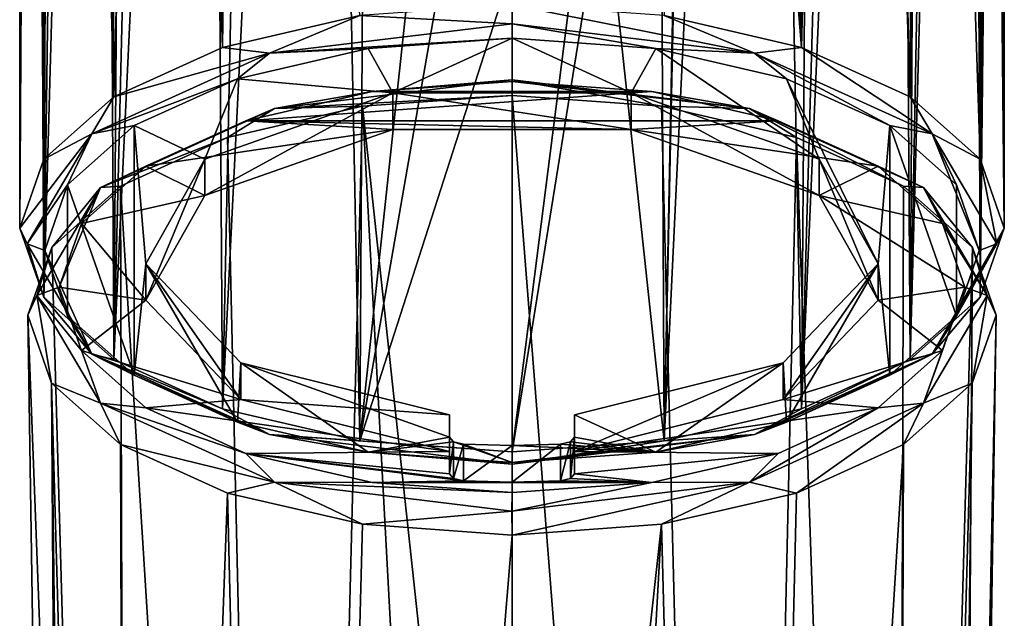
# Model space of a CAD drawing. Header units: metres. Extents: x -24 to 24, y -242 to 24.
# Tile 5 of 10: x -16 to 16, y -109 to -90. Entities that reach past the tile are written whole.
import ezdxf

# ---------------------------------------------------------------- set-up
doc = ezdxf.new("R2010")
doc.units = ezdxf.units.M
doc.layers.add('solid_10471032', color=7, linetype='CONTINUOUS')

msp = doc.modelspace()

# ---------------------------------------------------------------- linework, layer by layer
at = {"layer": 'solid_10471032'}
for points in [[(-15.75, -96.406906, 135.621765), (-15.664253, -27.600513, 98.721161), (-15.354349, -27.756041, 96.705223)], [(-15.75, -96.406906, 135.621765), (-15.742146, -27.79175, 100.102432), (-15.664253, -27.600513, 98.721161)], [(14.97914, -98.616486, 131.285233), (14.700036, -28.702847, 94.778824), (15.364641, -27.709745, 96.732536)], [(14.97914, -98.616486, 131.285233), (15.672238, -27.5543, 98.785255), (15.744565, -27.742899, 100.171364)], [(14.97914, -98.616486, 131.285233), (15.364641, -27.709745, 96.732536), (15.672238, -27.5543, 98.785255)], [(-14.97914, -98.616486, 131.285233), (-15.75, -96.406906, 135.621765), (-15.354349, -27.756041, 96.705223)], [(-15.75, -96.406906, 135.621765), (-15.728118, -28.212345, 101.806381), (-15.742146, -27.79175, 100.102432)], [(-14.97914, -98.616486, 131.285233), (-15.354349, -27.756041, 96.705223), (-14.682112, -28.753922, 94.7528)], [(15.75, -96.406906, 135.621765), (14.97914, -98.616486, 131.285233), (15.744565, -27.742899, 100.171364)], [(15.75, -96.406906, 135.621765), (15.744565, -27.742899, 100.171364), (15.723624, -28.153378, 101.867424)], [(-15.75, -96.406906, 135.621765), (-14.97914, -94.197327, 139.958313), (-15.728118, -28.212345, 101.806381)], [(-14.97914, -94.197327, 139.958313), (-15.573552, -28.865818, 103.846397), (-15.728118, -28.212345, 101.806381)], [(15.75, -96.406906, 135.621765), (15.723624, -28.153378, 101.867424), (15.561149, -28.78787, 103.897316)], [(-14.97914, -94.197327, 139.958313), (-15.198314, -29.733263, 106.287354), (-15.573552, -28.865818, 103.846397)], [(-14.97914, -98.616486, 131.285233), (-14.682112, -28.753922, 94.7528), (-14.041988, -29.842691, 93.699638)], [(12.742018, -100.609779, 127.373177), (14.066121, -29.787071, 93.724838), (14.700036, -28.702847, 94.778824)], [(14.97914, -98.616486, 131.285233), (12.742018, -100.609779, 127.373177), (14.700036, -28.702847, 94.778824)], [(15.75, -96.406906, 135.621765), (15.561149, -28.78787, 103.897316), (15.175893, -29.630592, 106.326622)], [(-14.97914, -94.197327, 139.958313), (-15.071563, -29.953226, 106.894104), (-15.198314, -29.733263, 106.287354)], [(-14.97914, -98.616486, 131.285233), (-14.041988, -29.842691, 93.699638), (-13.097074, -31.411598, 92.68679)], [(12.742018, -100.609779, 127.373177), (13.129079, -31.352007, 92.710419), (14.066121, -29.787071, 93.724838)], [(14.97914, -94.197327, 139.958313), (15.081245, -29.789106, 106.774529), (14.40723, -30.666615, 109.267349)], [(14.97914, -94.197327, 139.958313), (15.75, -96.406906, 135.621765), (15.081245, -29.789106, 106.774529)], [(15.75, -96.406906, 135.621765), (15.175893, -29.630592, 106.326622), (15.081245, -29.789106, 106.774529)], [(-14.97914, -94.197327, 139.958313), (-14.442532, -30.797812, 109.24382), (-15.071563, -29.953226, 106.894104)], [(-14.97914, -94.197327, 139.958313), (-12.742018, -92.204033, 143.870377), (-14.442532, -30.797812, 109.24382)], [(-12.742018, -92.204033, 143.870377), (-12.982841, -32.080772, 112.85347), (-14.442532, -30.797812, 109.24382)], [(14.97914, -94.197327, 139.958313), (14.40723, -30.666615, 109.267349), (12.936783, -31.924391, 112.84864)], [(-12.742018, -100.609779, 127.373177), (-14.97914, -98.616486, 131.285233), (-13.097074, -31.411598, 92.68679)], [(-12.742018, -100.609779, 127.373177), (-13.097074, -31.411598, 92.68679), (-12.242715, -32.722725, 92.05249)], [(12.742018, -100.609779, 127.373177), (12.281512, -32.661419, 92.075264), (13.129079, -31.352007, 92.710419)], [(-12.742018, -92.204033, 143.870377), (-11.151326, -33.244713, 115.922119), (-12.982841, -32.080772, 112.85347)], [(12.742018, -92.204033, 143.870377), (12.936783, -31.924391, 112.84864), (11.112444, -33.084286, 115.88398)], [(12.742018, -92.204033, 143.870377), (14.97914, -94.197327, 139.958313), (12.936783, -31.924391, 112.84864)], [(-12.742018, -100.609779, 127.373177), (-12.242715, -32.722725, 92.05249), (-11.142487, -34.239628, 91.452927)], [(9.257619, -102.191658, 124.268555), (11.190106, -34.17728, 91.474892), (12.281512, -32.661419, 92.075264)], [(12.742018, -100.609779, 127.373177), (9.257619, -102.191658, 124.268555), (12.281512, -32.661419, 92.075264)], [(-12.742018, -92.204033, 143.870377), (-9.257619, -90.622154, 146.974991), (-11.151326, -33.244713, 115.922119)], [(-9.257619, -90.622154, 146.974991), (-10.76027, -33.469616, 116.461792), (-11.151326, -33.244713, 115.922119)], [(9.257619, -90.622154, 146.974991), (10.707173, -33.321667, 116.441902), (8.541793, -34.553223, 118.956978)], [(9.257619, -90.622154, 146.974991), (12.742018, -92.204033, 143.870377), (10.707173, -33.321667, 116.441902)], [(12.742018, -92.204033, 143.870377), (11.112444, -33.084286, 115.88398), (10.707173, -33.321667, 116.441902)], [(-9.257619, -90.622154, 146.974991), (-8.583996, -34.662682, 118.982071), (-10.76027, -33.469616, 116.461792)], [(-12.742018, -100.609779, 127.373177), (-11.142487, -34.239628, 91.452927), (-9.690083, -35.958153, 90.886444)], [(9.257619, -102.191658, 124.268555), (9.749043, -35.896664, 90.907005), (11.190106, -34.17728, 91.474892)], [(9.257619, -90.622154, 146.974991), (8.541793, -34.553223, 118.956978), (6.604878, -35.627178, 120.70018)], [(-9.257619, -90.622154, 146.974991), (-4.867018, -89.606522, 148.968277), (-8.583996, -34.662682, 118.982071)], [(9.257619, -90.622154, 146.974991), (6.604878, -35.627178, 120.70018), (4.883222, -36.493893, 121.900131)], [(9.257619, -102.191658, 124.268555), (7.990129, -37.60062, 90.425385), (9.749043, -35.896664, 90.907005)], [(-9.257619, -102.191658, 124.268555), (-12.742018, -100.609779, 127.373177), (-9.690083, -35.958153, 90.886444)], [(-9.257619, -102.191658, 124.268555), (-9.690083, -35.958153, 90.886444), (-7.926375, -37.651005, 90.409164)], [(4.867018, -89.606522, 148.968277), (9.257619, -90.622154, 146.974991), (4.883222, -36.493893, 121.900131)], [(-9.257619, -102.191658, 124.268555), (-7.926375, -37.651005, 90.409164), (-6.149584, -38.965343, 90.080292)], [(4.867018, -103.207291, 122.275261), (6.233976, -38.915241, 90.095261), (7.990129, -37.60062, 90.425385)], [(9.257619, -102.191658, 124.268555), (4.867018, -103.207291, 122.275261), (7.990129, -37.60062, 90.425385)], [(-4.867018, -103.207291, 122.275261), (-9.257619, -102.191658, 124.268555), (-6.149584, -38.965343, 90.080292)], [(-4.867018, -103.207291, 122.275261), (-6.149584, -38.965343, 90.080292), (-4.49128, -39.868801, 89.871468)], [(4.867018, -103.207291, 122.275261), (4.553767, -39.843616, 89.879662), (6.137985, -38.976776, 90.080605)], [(4.867018, -103.207291, 122.275261), (6.137985, -38.976776, 90.080605), (6.233976, -38.915241, 90.095261)], [(-4.867018, -103.207291, 122.275261), (-4.49128, -39.868801, 89.871468), (-2.949935, -85.298752, 112.598061)], [(4.867018, -103.207291, 122.275261), (2.949935, -85.298721, 112.598053), (4.553767, -39.843616, 89.879662)], [(-4.867018, -103.207291, 122.275261), (-2.949935, -85.298752, 112.598061), (-2.08623, -87.220573, 113.420219)], [(2.086254, -87.220551, 113.420212), (2.949935, -85.298721, 112.598053), (0, -103.557259, 121.588417)], [(4.867018, -103.207291, 122.275261), (0, -103.557259, 121.588417), (2.949935, -85.298721, 112.598053)], [(-4.867018, -103.207291, 122.275261), (-2.08623, -87.220573, 113.420219), (0, -88.053741, 113.688988)], [(2.086254, -87.220551, 113.420212), (0, -103.557259, 121.588417), (0, -88.053741, 113.688988)], [(-4.867018, -103.207291, 122.275261), (0, -88.053741, 113.688988), (0, -103.557259, 121.588417)], [(0, -89.866959, 149.703171), (0, -89.256554, 149.655121), (-4.867018, -89.606522, 148.968277)], [(7.757843, -90.810677, 147.851028), (4.867018, -89.606522, 148.968277), (0, -89.256554, 149.655121)], [(7.757843, -90.810677, 147.851028), (0, -89.256554, 149.655121), (0, -89.866959, 149.703171)], [(-7.757843, -90.810677, 147.851028), (-4.867018, -89.606522, 148.968277), (-9.257619, -90.622154, 146.974991)], [(-7.757843, -90.810677, 147.851028), (0, -89.866959, 149.703171), (-4.867018, -89.606522, 148.968277)], [(7.757843, -90.810677, 147.851028), (9.257619, -90.622154, 146.974991), (4.867018, -89.606522, 148.968277)], [(-7.757843, -90.810677, 147.851028), (0, -90.33255, 149.305511), (0, -89.866959, 149.703171)], [(0, -89.866959, 149.703171), (0, -90.33255, 149.305511), (4.60361, -90.662376, 148.658188)], [(7.757843, -90.810677, 147.851028), (0, -89.866959, 149.703171), (4.60361, -90.662376, 148.658188)], [(-7.757843, -90.810677, 147.851028), (-4.603591, -90.662376, 148.658203), (0, -90.33255, 149.305511)], [(-3.808508, -92.073318, 145.889053), (0, -90.33255, 149.305511), (-4.603591, -90.662376, 148.658203)], [(-3.808508, -92.073318, 145.889053), (3.808508, -92.073318, 145.889053), (0, -90.33255, 149.305511)], [(3.808508, -92.073318, 145.889053), (4.60361, -90.662376, 148.658188), (0, -90.33255, 149.305511)], [(-7.757843, -90.810677, 147.851028), (-9.257619, -90.622154, 146.974991), (-12.742018, -92.204033, 143.870377)], [(-3.808508, -92.073318, 145.889053), (-4.603591, -90.662376, 148.658203), (-8.776757, -91.625305, 146.768341)], [(-7.757843, -90.810677, 147.851028), (-8.776757, -91.625305, 146.768341), (-4.603591, -90.662376, 148.658203)], [(3.808508, -92.073318, 145.889053), (9.824752, -94.193787, 141.727417), (4.60361, -90.662376, 148.658188)], [(9.824752, -94.193787, 141.727417), (8.776766, -91.625313, 146.768326), (4.60361, -90.662376, 148.658188)], [(7.757843, -90.810677, 147.851028), (4.60361, -90.662376, 148.658188), (8.776766, -91.625313, 146.768326)], [(7.757843, -90.810677, 147.851028), (13.436977, -93.388947, 142.790878), (9.257619, -90.622154, 146.974991)], [(13.436977, -93.388947, 142.790878), (12.742018, -92.204033, 143.870377), (9.257619, -90.622154, 146.974991)], [(-13.436977, -93.388947, 142.790878), (-7.757843, -90.810677, 147.851028), (-12.742018, -92.204033, 143.870377)], [(-13.436977, -93.388947, 142.790878), (-8.776757, -91.625305, 146.768341), (-7.757843, -90.810677, 147.851028)], [(7.757843, -90.810677, 147.851028), (8.776766, -91.625313, 146.768326), (12.089627, -93.127121, 143.820862)], [(7.757843, -90.810677, 147.851028), (12.089627, -93.127121, 143.820862), (13.436977, -93.388947, 142.790878)], [(-13.436977, -93.388947, 142.790878), (-12.08962, -93.127121, 143.820862), (-8.776757, -91.625305, 146.768341)], [(-9.824752, -94.193787, 141.727417), (-8.776757, -91.625305, 146.768341), (-12.08962, -93.127121, 143.820862)], [(-9.824752, -94.193787, 141.727417), (-3.808508, -92.073318, 145.889053), (-8.776757, -91.625305, 146.768341)], [(-7.598906, -92.581306, 148.443954), (0.000002, -91.656494, 150.258987), (-4.474648, -92.036156, 148.85791)], [(-7.598906, -92.581306, 148.443954), (0, -92.163376, 150.840408), (0.000002, -91.656494, 150.258987)], [(0.000002, -91.656494, 150.258987), (0, -91.714386, 149.48941), (-4.474648, -92.036156, 148.85791)], [(0.000002, -91.656494, 150.258987), (7.598972, -92.581322, 148.443924), (0, -91.714386, 149.48941)], [(0.000002, -91.656494, 150.258987), (0, -92.163376, 150.840408), (4.784684, -92.507484, 150.165085)], [(0.000002, -91.656494, 150.258987), (4.784684, -92.507484, 150.165085), (7.598972, -92.581322, 148.443924)], [(11.712811, -97.54364, 135.152969), (12.089627, -93.127121, 143.820862), (8.776766, -91.625313, 146.768326)], [(9.824752, -94.193787, 141.727417), (11.712811, -97.54364, 135.152969), (8.776766, -91.625313, 146.768326)], [(-4.474648, -92.036156, 148.85791), (0, -91.714386, 149.48941), (4.474914, -92.036194, 148.857834)], [(7.598972, -92.581322, 148.443924), (4.474914, -92.036194, 148.857834), (0, -91.714386, 149.48941)], [(-13.436977, -93.388947, 142.790878), (-12.742018, -92.204033, 143.870377), (-14.97914, -94.197327, 139.958313)], [(-9.824363, -95.36496, 142.324768), (-3.808508, -92.073318, 145.889053), (-9.824752, -94.193787, 141.727417)], [(-3.808009, -93.244652, 146.486099), (-3.808508, -92.073318, 145.889053), (-9.824363, -95.36496, 142.324768)], [(-8.512824, -92.970184, 147.02478), (-4.474648, -92.036156, 148.85791), (4.474914, -92.036194, 148.857834)], [(-7.598906, -92.581306, 148.443954), (-4.474648, -92.036156, 148.85791), (-8.512824, -92.970184, 147.02478)], [(-8.512824, -92.970184, 147.02478), (4.474914, -92.036194, 148.857834), (8.513075, -92.970253, 147.024628)], [(-7.598906, -92.581306, 148.443954), (-4.783923, -92.507378, 150.165298), (0, -92.163376, 150.840408)], [(0, -136.878616, 172.874329), (0, -92.163376, 150.840408), (-4.783923, -92.507378, 150.165298)], [(3.808009, -93.244652, 146.486099), (3.808508, -92.073318, 145.889053), (-3.808508, -92.073318, 145.889053)], [(3.808009, -93.244652, 146.486099), (-3.808508, -92.073318, 145.889053), (-3.808009, -93.244652, 146.486099)], [(7.074371, -182.165863, 193.072708), (0, -92.163376, 150.840408), (0, -136.878616, 172.874329)], [(4.784684, -92.507484, 150.165085), (0, -92.163376, 150.840408), (7.074371, -182.165863, 193.072708)], [(9.824363, -95.36496, 142.324768), (3.808508, -92.073318, 145.889053), (3.808009, -93.244652, 146.486099)], [(9.824363, -95.36496, 142.324768), (9.824752, -94.193787, 141.727417), (3.808508, -92.073318, 145.889053)], [(7.598972, -92.581322, 148.443924), (8.513075, -92.970253, 147.024628), (4.474914, -92.036194, 148.857834)], [(13.436977, -93.388947, 142.790878), (14.97914, -94.197327, 139.958313), (12.742018, -92.204033, 143.870377)], [(-13.161646, -95.106544, 143.487885), (-7.598906, -92.581306, 148.443954), (-11.717734, -94.424835, 144.169861)], [(-13.161646, -95.106544, 143.487885), (-9.101162, -93.50605, 148.205338), (-7.598906, -92.581306, 148.443954)], [(-7.598906, -92.581306, 148.443954), (-8.512824, -92.970184, 147.02478), (-11.717734, -94.424835, 144.169861)], [(-4.783923, -92.507378, 150.165298), (-9.101162, -93.50605, 148.205338), (-7.074345, -182.165848, 193.072723)], [(-7.598906, -92.581306, 148.443954), (-9.101162, -93.50605, 148.205338), (-4.783923, -92.507378, 150.165298)], [(-4.783923, -92.507378, 150.165298), (-7.074345, -182.165848, 193.072723), (0, -181.356339, 194.790253)], [(0, -136.878616, 172.874329), (-4.783923, -92.507378, 150.165298), (0, -181.356339, 194.790253)], [(9.102831, -93.506592, 148.204285), (4.784684, -92.507484, 150.165085), (7.074371, -182.165863, 193.072708)], [(7.598972, -92.581322, 148.443924), (4.784684, -92.507484, 150.165085), (9.102831, -93.506592, 148.204285)], [(7.598972, -92.581322, 148.443924), (13.161722, -95.106598, 143.487778), (8.513075, -92.970253, 147.024628)], [(7.598972, -92.581322, 148.443924), (9.102831, -93.506592, 148.204285), (12.528943, -95.062393, 145.15097)], [(7.598972, -92.581322, 148.443924), (12.528943, -95.062393, 145.15097), (13.161722, -95.106598, 143.487778)], [(-12.08962, -93.127121, 143.820862), (-14.216836, -95.020363, 140.105179), (-12.089627, -101.112297, 128.149063)], [(-13.436977, -93.388947, 142.790878), (-14.216836, -95.020363, 140.105179), (-12.08962, -93.127121, 143.820862)], [(-11.712811, -97.54364, 135.152969), (-12.08962, -93.127121, 143.820862), (-12.089627, -101.112297, 128.149063)], [(-11.712811, -97.54364, 135.152969), (-9.824752, -94.193787, 141.727417), (-12.08962, -93.127121, 143.820862)], [(-3.808009, -93.244652, 146.486099), (-11.717734, -94.424835, 144.169861), (-8.512824, -92.970184, 147.02478)], [(3.808009, -93.244652, 146.486099), (-8.512824, -92.970184, 147.02478), (8.513075, -92.970253, 147.024628)], [(3.808009, -93.244652, 146.486099), (-3.808009, -93.244652, 146.486099), (-8.512824, -92.970184, 147.02478)], [(3.808009, -93.244652, 146.486099), (8.513075, -92.970253, 147.024628), (11.718014, -94.425003, 144.16954)], [(13.161722, -95.106598, 143.487778), (11.718014, -94.425003, 144.16954), (8.513075, -92.970253, 147.024628)], [(11.712811, -97.54364, 135.152969), (12.08962, -101.112305, 128.149063), (12.089627, -93.127121, 143.820862)], [(12.08962, -101.112305, 128.149063), (14.216836, -99.219063, 131.864761), (12.089627, -93.127121, 143.820862)], [(14.216836, -99.219063, 131.864761), (14.21684, -95.020363, 140.105164), (12.089627, -93.127121, 143.820862)], [(13.436977, -93.388947, 142.790878), (12.089627, -93.127121, 143.820862), (14.21684, -95.020363, 140.105164)], [(-13.436977, -93.388947, 142.790878), (-14.97914, -94.197327, 139.958313), (-15.75, -96.406906, 135.621765)], [(-15.515685, -96.910934, 135.878586), (-13.436977, -93.388947, 142.790878), (-15.75, -96.406906, 135.621765)], [(-15.515685, -96.910934, 135.878586), (-14.216836, -95.020363, 140.105179), (-13.436977, -93.388947, 142.790878)], [(-13.161646, -95.106544, 143.487885), (-12.526927, -95.06115, 145.153397), (-9.101162, -93.50605, 148.205338)], [(-9.101162, -93.50605, 148.205338), (-12.526927, -95.06115, 145.153397), (-7.074345, -182.165848, 193.072723)], [(-3.808009, -93.244652, 146.486099), (-9.824363, -95.36496, 142.324768), (-11.717734, -94.424835, 144.169861)], [(9.824363, -95.36496, 142.324768), (3.808009, -93.244652, 146.486099), (11.718014, -94.425003, 144.16954)], [(9.102831, -93.506592, 148.204285), (7.074371, -182.165863, 193.072708), (12.251135, -184.375931, 188.380798)], [(12.528943, -95.062393, 145.15097), (9.102831, -93.506592, 148.204285), (12.251135, -184.375931, 188.380798)], [(13.436977, -93.388947, 142.790878), (15.515685, -96.910934, 135.878586), (14.97914, -94.197327, 139.958313)], [(13.436977, -93.388947, 142.790878), (14.21684, -95.020363, 140.105164), (14.95, -97.119713, 135.984955)], [(13.436977, -93.388947, 142.790878), (14.95, -97.119713, 135.984955), (15.515685, -96.910934, 135.878586)], [(-9.824363, -95.36496, 142.324768), (-13.776226, -96.258125, 140.571823), (-11.717734, -94.424835, 144.169861)], [(-13.161646, -95.106544, 143.487885), (-11.717734, -94.424835, 144.169861), (-13.776226, -96.258125, 140.571823)], [(-11.712842, -98.714836, 135.750259), (-9.824752, -94.193787, 141.727417), (-11.712811, -97.54364, 135.152969)], [(-9.824363, -95.36496, 142.324768), (-9.824752, -94.193787, 141.727417), (-11.712842, -98.714836, 135.750259)], [(11.712842, -98.714836, 135.750259), (9.824752, -94.193787, 141.727417), (9.824363, -95.36496, 142.324768)], [(9.824363, -95.36496, 142.324768), (11.718014, -94.425003, 144.16954), (13.776381, -96.258354, 140.571381)], [(11.712842, -98.714836, 135.750259), (11.712811, -97.54364, 135.152969), (9.824752, -94.193787, 141.727417)], [(13.161722, -95.106598, 143.487778), (13.776381, -96.258354, 140.571381), (11.718014, -94.425003, 144.16954)], [(15.515685, -96.910934, 135.878586), (15.75, -96.406906, 135.621765), (14.97914, -94.197327, 139.958313)], [(-15.515685, -96.910934, 135.878586), (-14.95, -97.119705, 135.98497), (-14.216836, -95.020363, 140.105179)], [(-15.19773, -98.556297, 136.717377), (-13.161646, -95.106544, 143.487885), (-14.485833, -98.290939, 136.582199)], [(-15.19773, -98.556297, 136.717377), (-14.7268, -97.02047, 141.308151), (-13.161646, -95.106544, 143.487885)], [(-14.216836, -95.020363, 140.105179), (-14.95, -97.119705, 135.98497), (-14.21684, -99.219055, 131.864761)], [(-12.526927, -95.06115, 145.153397), (-14.7268, -97.02047, 141.308151), (-12.251101, -184.375916, 188.380859)], [(-13.161646, -95.106544, 143.487885), (-14.7268, -97.02047, 141.308151), (-12.526927, -95.06115, 145.153397)], [(-13.161646, -95.106544, 143.487885), (-13.776226, -96.258125, 140.571823), (-14.485833, -98.290939, 136.582199)], [(-14.216836, -95.020363, 140.105179), (-14.21684, -99.219055, 131.864761), (-12.089627, -101.112297, 128.149063)], [(-12.526927, -95.06115, 145.153397), (-12.251101, -184.375916, 188.380859), (-7.074345, -182.165848, 193.072723)], [(14.72824, -97.022491, 141.304184), (12.528943, -95.062393, 145.15097), (12.251135, -184.375931, 188.380798)], [(13.161722, -95.106598, 143.487778), (12.528943, -95.062393, 145.15097), (14.72824, -97.022491, 141.304184)], [(13.161722, -95.106598, 143.487778), (15.19773, -98.556442, 136.717087), (13.776381, -96.258354, 140.571381)], [(13.161722, -95.106598, 143.487778), (14.72824, -97.022491, 141.304184), (15.19773, -98.556442, 136.717087)], [(14.216836, -99.219063, 131.864761), (14.95, -97.119713, 135.984955), (14.21684, -95.020363, 140.105164)], [(-9.824363, -95.36496, 142.324768), (-11.712842, -98.714836, 135.750259), (-13.776226, -96.258125, 140.571823)], [(9.824363, -95.36496, 142.324768), (13.776381, -96.258354, 140.571381), (14.485833, -98.291115, 136.581863)], [(11.712842, -98.714836, 135.750259), (9.824363, -95.36496, 142.324768), (14.485833, -98.291115, 136.581863)], [(-11.712842, -98.714836, 135.750259), (-14.485833, -98.290939, 136.582199), (-13.776226, -96.258125, 140.571823)], [(15.19773, -98.556442, 136.717087), (14.485833, -98.291115, 136.581863), (13.776381, -96.258354, 140.571381)], [(-15.515685, -96.910934, 135.878586), (-15.75, -96.406906, 135.621765), (-14.97914, -98.616486, 131.285233)], [(13.436977, -100.432922, 128.966293), (14.97914, -98.616486, 131.285233), (15.75, -96.406906, 135.621765)], [(15.515685, -96.910934, 135.878586), (13.436977, -100.432922, 128.966293), (15.75, -96.406906, 135.621765)], [(-13.436977, -100.432922, 128.966293), (-15.515685, -96.910934, 135.878586), (-14.97914, -98.616486, 131.285233)], [(-13.436977, -100.432922, 128.966293), (-14.95, -97.119705, 135.98497), (-15.515685, -96.910934, 135.878586)], [(15.515685, -96.910934, 135.878586), (14.216836, -99.219063, 131.864761), (13.436977, -100.432922, 128.966293)], [(15.515685, -96.910934, 135.878586), (14.95, -97.119713, 135.984955), (14.216836, -99.219063, 131.864761)], [(-14.7268, -97.02047, 141.308151), (-15.485623, -99.193016, 137.044449), (-12.251101, -184.375916, 188.380859)], [(-15.19773, -98.556297, 136.717377), (-15.485623, -99.193016, 137.044449), (-14.7268, -97.02047, 141.308151)], [(-13.436977, -100.432922, 128.966293), (-14.21684, -99.219055, 131.864761), (-14.95, -97.119705, 135.98497)], [(14.72824, -97.022491, 141.304184), (12.251135, -184.375931, 188.380798), (14.139192, -187.391785, 181.980881)], [(15.485623, -99.195305, 137.039963), (14.72824, -97.022491, 141.304184), (14.139192, -187.391785, 181.980881)], [(15.19773, -98.556442, 136.717087), (14.72824, -97.022491, 141.304184), (15.485623, -99.195305, 137.039963)], [(-11.712811, -97.54364, 135.152969), (-12.089627, -101.112297, 128.149063), (-8.776766, -102.614113, 125.201599)], [(-11.712842, -98.714836, 135.750259), (-11.712811, -97.54364, 135.152969), (-8.679779, -101.88665, 129.525223)], [(-8.679223, -100.715508, 128.927826), (-11.712811, -97.54364, 135.152969), (-8.776766, -102.614113, 125.201599)], [(-8.679779, -101.88665, 129.525223), (-11.712811, -97.54364, 135.152969), (-8.679223, -100.715508, 128.927826)], [(11.712811, -97.54364, 135.152969), (8.679223, -100.715508, 128.927826), (8.776757, -102.614113, 125.201591)], [(8.679779, -101.88665, 129.525223), (8.679223, -100.715508, 128.927826), (11.712811, -97.54364, 135.152969)], [(8.679779, -101.88665, 129.525223), (11.712811, -97.54364, 135.152969), (11.712842, -98.714836, 135.750259)], [(11.712811, -97.54364, 135.152969), (8.776757, -102.614113, 125.201591), (12.08962, -101.112305, 128.149063)], [(-15.19773, -98.556297, 136.717377), (-14.72824, -101.365822, 132.780212), (-15.485623, -99.193016, 137.044449)], [(-15.19773, -98.556297, 136.717377), (-14.485833, -98.290939, 136.582199), (-13.776381, -100.3237, 132.592682)], [(-13.161723, -102.006134, 129.946686), (-15.19773, -98.556297, 136.717377), (-13.776381, -100.3237, 132.592682)], [(-13.161723, -102.006134, 129.946686), (-14.72824, -101.365822, 132.780212), (-15.19773, -98.556297, 136.717377)], [(-11.712842, -98.714836, 135.750259), (-13.776381, -100.3237, 132.592682), (-14.485833, -98.290939, 136.582199)], [(11.712842, -98.714836, 135.750259), (14.485833, -98.291115, 136.581863), (13.776226, -100.323929, 132.592239)], [(13.161646, -102.006187, 129.946579), (13.776226, -100.323929, 132.592239), (14.485833, -98.291115, 136.581863)], [(15.19773, -98.556442, 136.717087), (13.161646, -102.006187, 129.946579), (14.485833, -98.291115, 136.581863)], [(15.19773, -98.556442, 136.717087), (14.7268, -101.367844, 132.776245), (13.161646, -102.006187, 129.946579)], [(15.19773, -98.556442, 136.717087), (15.485623, -99.195305, 137.039963), (14.7268, -101.367844, 132.776245)], [(-13.436977, -100.432922, 128.966293), (-14.97914, -98.616486, 131.285233), (-12.742018, -100.609779, 127.373177)], [(-11.712842, -98.714836, 135.750259), (-8.679779, -101.88665, 129.525223), (-13.776381, -100.3237, 132.592682)], [(8.679779, -101.88665, 129.525223), (11.712842, -98.714836, 135.750259), (13.776226, -100.323929, 132.592239)], [(13.436977, -100.432922, 128.966293), (12.742018, -100.609779, 127.373177), (14.97914, -98.616486, 131.285233)], [(-15.485623, -99.193016, 137.044449), (-14.139192, -187.391678, 181.981079), (-12.251101, -184.375916, 188.380859)], [(-15.485623, -99.193016, 137.044449), (-14.72824, -101.365822, 132.780212), (-14.139192, -187.391678, 181.981079)], [(-13.436977, -100.432922, 128.966293), (-12.089627, -101.112297, 128.149063), (-14.21684, -99.219055, 131.864761)], [(13.436977, -100.432922, 128.966293), (14.216836, -99.219063, 131.864761), (12.08962, -101.112305, 128.149063)], [(13.653281, -188.596252, 178.465332), (15.485623, -99.195305, 137.039963), (14.139192, -187.391785, 181.980881)], [(13.653281, -188.596252, 178.465332), (14.7268, -101.367844, 132.776245), (15.485623, -99.195305, 137.039963)], [(-8.679779, -101.88665, 129.525223), (-11.718014, -102.157051, 128.994522), (-13.776381, -100.3237, 132.592682)], [(-13.161723, -102.006134, 129.946686), (-13.776381, -100.3237, 132.592682), (-11.718014, -102.157051, 128.994522)], [(-13.436977, -100.432922, 128.966293), (-12.742018, -100.609779, 127.373177), (-9.257619, -102.191658, 124.268555)], [(-7.757843, -103.011192, 123.906151), (-13.436977, -100.432922, 128.966293), (-9.257619, -102.191658, 124.268555)], [(-7.757843, -103.011192, 123.906151), (-12.089627, -101.112297, 128.149063), (-13.436977, -100.432922, 128.966293)], [(13.436977, -100.432922, 128.966293), (7.757843, -103.011192, 123.906151), (12.742018, -100.609779, 127.373177)], [(13.436977, -100.432922, 128.966293), (8.776757, -102.614113, 125.201591), (7.757843, -103.011192, 123.906151)], [(8.679779, -101.88665, 129.525223), (13.776226, -100.323929, 132.592239), (11.717734, -102.157219, 128.994202)], [(13.436977, -100.432922, 128.966293), (12.08962, -101.112305, 128.149063), (8.776757, -102.614113, 125.201591)], [(13.161646, -102.006187, 129.946579), (11.717734, -102.157219, 128.994202), (13.776226, -100.323929, 132.592239)], [(-8.679223, -100.715508, 128.927826), (-8.776766, -102.614113, 125.201599), (-4.60361, -103.577042, 123.311737)], [(-8.679779, -101.88665, 129.525223), (-8.679223, -100.715508, 128.927826), (-2, -102.376259, 125.668411)], [(-2, -103.096413, 124.25502), (-8.679223, -100.715508, 128.927826), (-4.60361, -103.577042, 123.311737)], [(-2, -103.096413, 124.25502), (-2, -102.376259, 125.668411), (-8.679223, -100.715508, 128.927826)], [(8.679223, -100.715508, 128.927826), (2, -102.376259, 125.668411), (4.603591, -103.577049, 123.311729)], [(2, -103.547676, 126.265282), (2, -102.376259, 125.668411), (8.679223, -100.715508, 128.927826)], [(8.679779, -101.88665, 129.525223), (2, -103.547676, 126.265282), (8.679223, -100.715508, 128.927826)], [(8.679223, -100.715508, 128.927826), (4.603591, -103.577049, 123.311729), (8.776757, -102.614113, 125.201591)], [(7.757843, -103.011192, 123.906151), (9.257619, -102.191658, 124.268555), (12.742018, -100.609779, 127.373177)], [(-7.757843, -103.011192, 123.906151), (-8.776766, -102.614113, 125.201599), (-12.089627, -101.112297, 128.149063)], [(-14.72824, -101.365822, 132.780212), (-13.653186, -188.596375, 178.464996), (-14.139192, -187.391678, 181.981079)], [(-14.72824, -101.365822, 132.780212), (-12.227863, -189.717377, 175.191986), (-13.653186, -188.596375, 178.464996)], [(-14.72824, -101.365822, 132.780212), (-12.528943, -103.32592, 128.933441), (-12.227863, -189.717377, 175.191986)], [(-13.161723, -102.006134, 129.946686), (-12.528943, -103.32592, 128.933441), (-14.72824, -101.365822, 132.780212)], [(12.23005, -189.716141, 175.195587), (12.526928, -103.327164, 128.931), (14.7268, -101.367844, 132.776245)], [(13.653281, -188.596252, 178.465332), (12.23005, -189.716141, 175.195587), (14.7268, -101.367844, 132.776245)], [(13.161646, -102.006187, 129.946579), (14.7268, -101.367844, 132.776245), (12.526928, -103.327164, 128.931)], [(-13.161723, -102.006134, 129.946686), (-11.718014, -102.157051, 128.994522), (-8.513075, -103.611801, 126.139427)], [(-7.598973, -104.531418, 124.99054), (-13.161723, -102.006134, 129.946686), (-8.513075, -103.611801, 126.139427)], [(-7.598973, -104.531418, 124.99054), (-12.528943, -103.32592, 128.933441), (-13.161723, -102.006134, 129.946686)], [(-8.679779, -101.88665, 129.525223), (-2, -103.547676, 126.265282), (-11.718014, -102.157051, 128.994522)], [(-8.679779, -101.88665, 129.525223), (-2, -102.376259, 125.668411), (-2, -103.547676, 126.265282)], [(8.679779, -101.88665, 129.525223), (11.717734, -102.157219, 128.994202), (2, -103.547676, 126.265282)], [(13.161646, -102.006187, 129.946579), (7.598907, -104.531433, 124.990509), (11.717734, -102.157219, 128.994202)], [(13.161646, -102.006187, 129.946579), (9.101162, -104.882263, 125.879059), (7.598907, -104.531433, 124.990509)], [(13.161646, -102.006187, 129.946579), (12.526928, -103.327164, 128.931), (9.101162, -104.882263, 125.879059)], [(-2, -103.547676, 126.265282), (-8.513075, -103.611801, 126.139427), (-11.718014, -102.157051, 128.994522)], [(-7.757843, -103.011192, 123.906151), (-9.257619, -102.191658, 124.268555), (-4.867018, -103.207291, 122.275261)], [(2, -103.547676, 126.265282), (11.717734, -102.157219, 128.994202), (8.512825, -103.61187, 126.139282)], [(7.757843, -103.011192, 123.906151), (4.867018, -103.207291, 122.275261), (9.257619, -102.191658, 124.268555)], [(7.598907, -104.531433, 124.990509), (8.512825, -103.61187, 126.139282), (11.717734, -102.157219, 128.994202)], [(-7.757843, -103.011192, 123.906151), (-4.60361, -103.577042, 123.311737), (-8.776766, -102.614113, 125.201599)], [(-2, -103.547676, 126.265282), (-2, -102.376259, 125.668411), (-2, -103.096413, 124.25502)], [(2, -103.096413, 124.25502), (4.603591, -103.577049, 123.311729), (2, -102.376259, 125.668411)], [(2, -104.26783, 124.851891), (2, -103.096413, 124.25502), (2, -102.376259, 125.668411)], [(2, -104.26783, 124.851891), (2, -102.376259, 125.668411), (2, -103.547676, 126.265282)], [(7.757843, -103.011192, 123.906151), (8.776757, -102.614113, 125.201591), (4.603591, -103.577049, 123.311729)], [(-7.757843, -103.011192, 123.906151), (-4.867018, -103.207291, 122.275261), (0, -103.557259, 121.588417)], [(0, -103.95491, 122.054008), (-7.757843, -103.011192, 123.906151), (0, -103.557259, 121.588417)], [(0, -103.95491, 122.054008), (-4.60361, -103.577042, 123.311737), (-7.757843, -103.011192, 123.906151)], [(-1.873013, -103.247559, 123.958382), (-2, -103.096413, 124.25502), (-4.60361, -103.577042, 123.311737)], [(-1.873013, -103.247559, 123.958382), (-4.60361, -103.577042, 123.311737), (0, -103.906868, 122.664413)], [(-2, -104.26783, 124.851891), (-2, -103.096413, 124.25502), (-1.873013, -103.247559, 123.958382)], [(-2, -103.547676, 126.265282), (-2, -103.096413, 124.25502), (-2, -104.26783, 124.851891)], [(-2, -104.26783, 124.851891), (-1.873013, -103.247559, 123.958382), (-1.873029, -104.418976, 124.555252)], [(-1.873029, -104.418976, 124.555252), (-1.873013, -103.247559, 123.958382), (-1.556604, -103.321953, 123.812386)], [(-1.556604, -103.321953, 123.812386), (-1.873013, -103.247559, 123.958382), (0, -103.906868, 122.664413)], [(7.757843, -103.011192, 123.906151), (0, -103.95491, 122.054008), (4.867018, -103.207291, 122.275261)], [(7.757843, -103.011192, 123.906151), (4.603591, -103.577049, 123.311729), (0, -103.906868, 122.664413)], [(7.757843, -103.011192, 123.906151), (0, -103.906868, 122.664413), (0, -103.95491, 122.054008)], [(0, -103.95491, 122.054008), (0, -103.557259, 121.588417), (4.867018, -103.207291, 122.275261)], [(1.873013, -103.247559, 123.958382), (1.556604, -103.321953, 123.812386), (4.603591, -103.577049, 123.311729)], [(1.556604, -104.49337, 124.409248), (1.556604, -103.321953, 123.812386), (1.873013, -103.247559, 123.958382)], [(1.556604, -104.49337, 124.409248), (1.873013, -103.247559, 123.958382), (1.873018, -104.418983, 124.555237)], [(2, -103.096413, 124.25502), (1.873013, -103.247559, 123.958382), (4.603591, -103.577049, 123.311729)], [(1.873018, -104.418983, 124.555237), (1.873013, -103.247559, 123.958382), (2, -103.096413, 124.25502)], [(1.873018, -104.418983, 124.555237), (2, -103.096413, 124.25502), (2, -104.26783, 124.851891)], [(-12.528943, -103.32592, 128.933441), (-9.102832, -104.881721, 125.880112), (-12.227863, -189.717377, 175.191986)], [(-7.598973, -104.531418, 124.99054), (-9.102832, -104.881721, 125.880112), (-12.528943, -103.32592, 128.933441)], [(-2, -103.547676, 126.265282), (-2, -104.26783, 124.851891), (-8.513075, -103.611801, 126.139427)], [(-1.556604, -104.49337, 124.409248), (-4.474914, -104.54586, 124.306221), (-8.513075, -103.611801, 126.139427)], [(-7.598973, -104.531418, 124.99054), (-8.513075, -103.611801, 126.139427), (-4.474914, -104.54586, 124.306221)], [(-1.873029, -104.418976, 124.555252), (-1.556604, -104.49337, 124.409248), (-8.513075, -103.611801, 126.139427)], [(-2, -104.26783, 124.851891), (-1.873029, -104.418976, 124.555252), (-8.513075, -103.611801, 126.139427)], [(0, -103.95491, 122.054008), (0, -103.906868, 122.664413), (-4.60361, -103.577042, 123.311737)], [(-1.873029, -104.418976, 124.555252), (-1.556604, -103.321953, 123.812386), (-1.556604, -104.49337, 124.409248)], [(0, -103.362076, 123.733635), (-1.556604, -103.321953, 123.812386), (0, -103.906868, 122.664413)], [(-1.556604, -104.49337, 124.409248), (-1.556604, -103.321953, 123.812386), (0, -103.362076, 123.733635)], [(-1.556604, -104.49337, 124.409248), (0, -103.362076, 123.733635), (0, -104.533493, 124.330498)], [(1.556604, -103.321953, 123.812386), (0, -103.362076, 123.733635), (4.603591, -103.577049, 123.311729)], [(0, -104.533493, 124.330498), (0, -103.362076, 123.733635), (1.556604, -103.321953, 123.812386)], [(0, -104.533493, 124.330498), (1.556604, -103.321953, 123.812386), (1.556604, -104.49337, 124.409248)], [(0, -103.362076, 123.733635), (0, -103.906868, 122.664413), (4.603591, -103.577049, 123.311729)], [(2, -104.26783, 124.851891), (2, -103.547676, 126.265282), (8.512825, -103.61187, 126.139282)], [(2, -104.26783, 124.851891), (8.512825, -103.61187, 126.139282), (4.474648, -104.545898, 124.306145)], [(7.598907, -104.531433, 124.990509), (4.474648, -104.545898, 124.306145), (8.512825, -103.61187, 126.139282)], [(7.037867, -191.408615, 170.257095), (9.101162, -104.882263, 125.879059), (12.526928, -103.327164, 128.931)], [(12.23005, -189.716141, 175.195587), (7.037867, -191.408615, 170.257095), (12.526928, -103.327164, 128.931)], [(-7.598973, -104.531418, 124.99054), (-4.784684, -105.880836, 123.919327), (-9.102832, -104.881721, 125.880112)], [(-7.598973, -104.531418, 124.99054), (-4.474914, -104.54586, 124.306221), (0, -104.867668, 123.674644)], [(-7.598973, -104.531418, 124.99054), (0, -104.867668, 123.674644), (-0.000002, -105.456238, 123.175468)], [(-7.598973, -104.531418, 124.99054), (-0.000002, -105.456238, 123.175468), (-4.784684, -105.880836, 123.919327)], [(-1.556604, -104.49337, 124.409248), (0, -104.533493, 124.330498), (-4.474914, -104.54586, 124.306221)], [(0, -104.533493, 124.330498), (4.474648, -104.545898, 124.306145), (-4.474914, -104.54586, 124.306221)], [(-4.474914, -104.54586, 124.306221), (4.474648, -104.545898, 124.306145), (0, -104.867668, 123.674644)], [(7.598907, -104.531433, 124.990509), (-0.000002, -105.456238, 123.175468), (4.474648, -104.545898, 124.306145)], [(7.598907, -104.531433, 124.990509), (0, -106.224945, 123.243996), (-0.000002, -105.456238, 123.175468)], [(-0.000002, -105.456238, 123.175468), (0, -104.867668, 123.674644), (4.474648, -104.545898, 124.306145)], [(0, -104.533493, 124.330498), (1.556604, -104.49337, 124.409248), (4.474648, -104.545898, 124.306145)], [(7.598907, -104.531433, 124.990509), (4.783923, -105.880943, 123.919113), (0, -106.224945, 123.243996)], [(1.556604, -104.49337, 124.409248), (1.873018, -104.418983, 124.555237), (4.474648, -104.545898, 124.306145)], [(1.873018, -104.418983, 124.555237), (2, -104.26783, 124.851891), (4.474648, -104.545898, 124.306145)], [(7.598907, -104.531433, 124.990509), (9.101162, -104.882263, 125.879059), (4.783923, -105.880943, 123.919113)], [(-9.102832, -104.881721, 125.880112), (-7.037738, -191.40863, 170.257019), (-12.227863, -189.717377, 175.191986)], [(-9.102832, -104.881721, 125.880112), (-4.784684, -105.880836, 123.919327), (-7.037738, -191.40863, 170.257019)], [(7.037867, -191.408615, 170.257095), (4.783923, -105.880943, 123.919113), (9.101162, -104.882263, 125.879059)], [(-0.000002, -105.456238, 123.175468), (0, -106.224945, 123.243996), (-4.784684, -105.880836, 123.919327)], [(-4.784684, -105.880836, 123.919327), (0, -106.224945, 123.243996), (-7.037738, -191.40863, 170.257019)], [(4.783923, -105.880943, 123.919113), (0, -192.023117, 168.463776), (0, -149.181992, 145.884933)], [(7.037867, -191.408615, 170.257095), (0, -192.023117, 168.463776), (4.783923, -105.880943, 123.919113)], [(4.783923, -105.880943, 123.919113), (0, -149.181992, 145.884933), (0, -106.224945, 123.243996)], [(0, -106.224945, 123.243996), (0, -149.181992, 145.884933), (-7.037738, -191.40863, 170.257019)]]:
    msp.add_3dface(points, dxfattribs=at)

doc.saveas('drawing.dxf')
